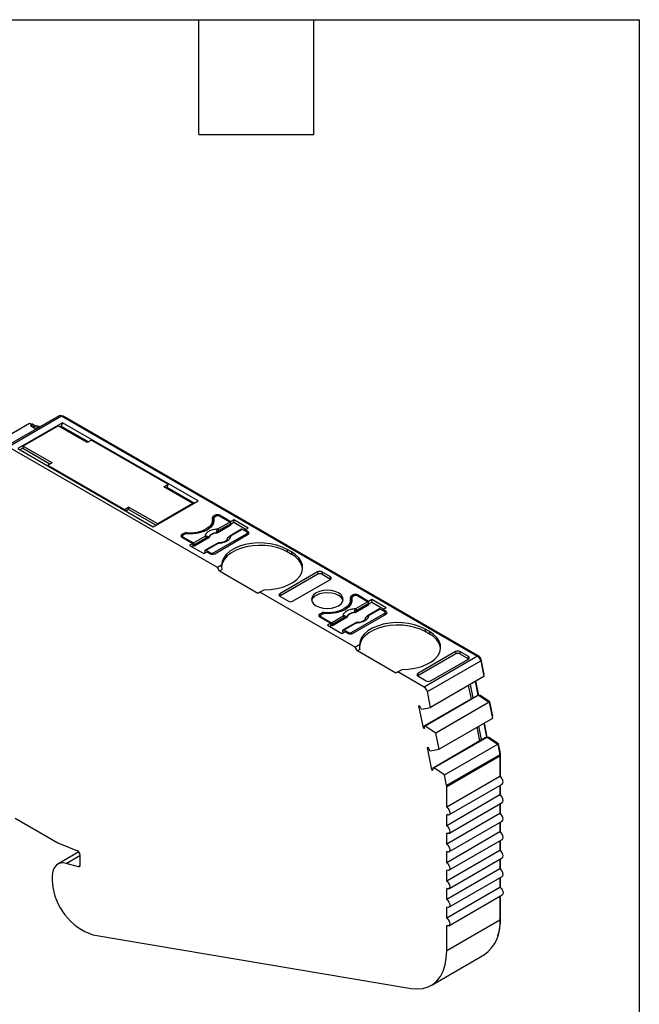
# Model space of a CAD drawing. Header units: millimetres. Extents: x 6 to 273, y 6 to 210.
# Tile 6 of 6: x 232 to 273, y 144 to 210. Entities that reach past the tile are written whole.
import ezdxf

# ---------------------------------------------------------------- set-up
doc = ezdxf.new("R2010")
doc.units = ezdxf.units.MM
doc.linetypes.add('SLD-Solid', pattern=[0])
doc.layers.add('TEXT', color=140, linetype='SLD-Solid', lineweight=25)

msp = doc.modelspace()

# ---------------------------------------------------------------- linework, layer by layer
for p, q in [((229.071, 180.763), (232.607, 182.804)), ((234.579, 183.298), (231.044, 181.257)), ((231.194, 181.243), (234.729, 183.284)), ((234.8, 182.835), (231.83, 181.12)), ((232.607, 182.804), (232.766, 182.712)), ((232.728, 182.734), (232.763, 182.754)), ((232.882, 182.686), (232.763, 182.754)), ((234.8, 182.835), (234.709, 182.619)), ((234.729, 183.284), (262.324, 167.354)), ((234.8, 183.243), (234.835, 183.263)), ((243.78, 177.65), (234.8, 182.835)), ((262.43, 167.333), (234.835, 183.263)), ((232.166, 181.294), (234.499, 182.641)), ((232.766, 182.712), (232.66, 182.651)), ((232.66, 182.651), (233.059, 182.421)), ((232.66, 182.651), (233.234, 182.522)), ((232.766, 182.712), (233.34, 182.583)), ((236.433, 181.524), (234.499, 182.641)), ((234.709, 182.619), (234.623, 182.569)), ((234.709, 182.619), (236.519, 181.574)), ((236.716, 181.688), (236.433, 181.524)), ((236.716, 181.688), (241.793, 178.757)), ((245.063, 173.236), (231.194, 181.243)), ((231.83, 181.12), (240.81, 175.936)), ((232.166, 181.151), (231.972, 181.038)), ((234.1, 180.177), (232.166, 181.294)), ((232.166, 181.294), (232.166, 181.13)), ((233.958, 180.095), (232.166, 181.13)), ((234.1, 180.177), (233.817, 180.014)), ((233.817, 180.014), (238.894, 177.083)), ((233.817, 180.014), (233.865, 179.945)), ((241.51, 178.593), (241.793, 178.757)), ((243.444, 177.477), (241.51, 178.593)), ((241.712, 178.546), (241.652, 178.512)), ((241.793, 178.757), (241.712, 178.546)), ((241.721, 178.571), (243.548, 177.516)), ((240.81, 175.936), (243.78, 177.65)), ((238.894, 177.083), (239.177, 177.246)), ((238.894, 177.083), (238.942, 177.014)), ((239.177, 177.083), (239, 176.981)), ((241.111, 176.13), (239.177, 177.246)), ((239.177, 177.246), (239.177, 177.083)), ((240.987, 176.038), (239.177, 177.083)), ((243.444, 177.477), (241.111, 176.13)), ((243.444, 177.456), (243.444, 177.477)), ((244.742, 176.226), (244.742, 176.39)), ((244.921, 176.706), (244.78, 176.624)), ((244.78, 176.624), (244.78, 176.461)), ((244.827, 176.488), (244.78, 176.461)), ((244.827, 176.502), (244.827, 176.339)), ((244.829, 176.322), (244.829, 176.486)), ((244.838, 176.277), (244.829, 176.322)), ((244.992, 176.645), (244.886, 176.584)), ((244.921, 176.706), (244.921, 176.604)), ((245.094, 175.799), (245.882, 176.254)), ((245.946, 176.277), (245.204, 176.706)), ((245.204, 176.706), (245.204, 176.645)), ((245.882, 176.254), (245.204, 176.645)), ((246.159, 176.4), (245.946, 176.277)), ((245.946, 176.167), (245.946, 176.277)), ((245.954, 176.118), (246.159, 176.237)), ((247.106, 175.853), (246.159, 176.4)), ((246.159, 176.237), (246.159, 176.4)), ((246.159, 176.237), (246.965, 175.771)), ((241.111, 176.109), (241.111, 176.13)), ((245.094, 175.546), (245.09, 175.611)), ((245.959, 176.046), (245.094, 175.546)), ((245.952, 176.138), (245.165, 175.684)), ((246.668, 175.775), (245.881, 175.321)), ((246.718, 175.771), (245.931, 175.316)), ((245.959, 176.046), (245.952, 176.138)), ((247.007, 175.604), (246.718, 175.771)), ((246.894, 175.73), (247.106, 175.853)), ((247.113, 175.604), (246.894, 175.73)), ((246.894, 175.669), (246.894, 175.73)), ((247.113, 175.441), (247.113, 175.604)), ((242.835, 175.502), (242.694, 175.42)), ((242.694, 175.42), (242.694, 175.257)), ((242.756, 175.293), (242.694, 175.257)), ((242.694, 175.257), (243.436, 174.828)), ((242.756, 175.318), (242.756, 175.221)), ((242.906, 175.441), (242.8, 175.379)), ((242.8, 175.257), (243.477, 174.866)), ((242.8, 175.196), (242.8, 175.257)), ((242.835, 175.502), (242.835, 175.4)), ((243.008, 175.534), (243.008, 175.472)), ((243.477, 174.866), (244.265, 175.32)), ((244.335, 175.205), (243.548, 174.75)), ((244.42, 175.157), (243.555, 174.658)), ((244.42, 175.157), (244.414, 175.221)), ((244.475, 175.218), (244.474, 175.233)), ((247.007, 175.481), (244.815, 174.216)), ((244.886, 174.155), (247.113, 175.441)), ((244.987, 175.529), (244.988, 175.514)), ((247.007, 175.379), (247.007, 175.481)), ((247.051, 175.405), (247.051, 175.543)), ((247.051, 175.476), (247.113, 175.441)), ((243.436, 174.828), (243.224, 174.706)), ((243.224, 174.706), (244.172, 174.159)), ((243.436, 174.665), (243.365, 174.624)), ((243.436, 174.828), (243.436, 174.665)), ((243.555, 174.658), (243.436, 174.726)), ((243.548, 174.75), (243.555, 174.658)), ((244.172, 174.159), (244.384, 174.281)), ((244.237, 174.264), (244.244, 174.349)), ((244.295, 174.23), (244.237, 174.264)), ((245.051, 174.842), (244.264, 174.388)), ((244.314, 174.383), (245.101, 174.837)), ((244.314, 174.383), (244.603, 174.216)), ((244.384, 174.281), (244.603, 174.155)), ((249.977, 174.277), (249.694, 174.44)), ((249.694, 174.44), (249.694, 174.277)), ((249.977, 174.114), (249.694, 174.277)), ((249.977, 174.277), (249.977, 174.114)), ((244.603, 174.216), (244.603, 174.155)), ((244.815, 174.128), (244.815, 174.216)), ((245.341, 173.397), (245.063, 173.236)), ((245.204, 172.991), (245.063, 173.236)), ((245.356, 173.079), (245.204, 172.991)), ((247.75, 171.522), (245.204, 172.991)), ((251.709, 172.95), (249.2, 171.502)), ((251.709, 172.95), (251.721, 172.794)), ((252.564, 172.62), (251.992, 172.95)), ((251.992, 172.95), (252.005, 172.794)), ((251.721, 172.794), (249.199, 171.338)), ((250.054, 171.008), (252.563, 172.457)), ((252.005, 172.794), (252.576, 172.465)), ((252.576, 172.465), (252.564, 172.62)), ((247.891, 171.603), (248.169, 171.764)), ((247.891, 171.603), (247.75, 171.522)), ((254.212, 167.954), (247.891, 171.603)), ((249.2, 171.502), (249.188, 171.345)), ((249.199, 171.338), (249.771, 171.008)), ((253.892, 170.944), (253.892, 171.107)), ((254.071, 171.424), (253.929, 171.342)), ((253.929, 171.342), (253.929, 171.179)), ((253.977, 171.206), (253.929, 171.179)), ((253.977, 171.22), (253.977, 171.056)), ((253.979, 171.04), (253.979, 171.203)), ((253.988, 170.995), (253.979, 171.04)), ((254.142, 171.363), (254.036, 171.301)), ((254.071, 171.424), (254.071, 171.322)), ((255.096, 170.995), (254.354, 171.424)), ((254.354, 171.424), (254.354, 171.363)), ((255.032, 170.971), (254.354, 171.363)), ((255.309, 171.118), (255.096, 170.995)), ((255.096, 170.885), (255.096, 170.995)), ((256.256, 170.571), (255.309, 171.118)), ((255.309, 170.954), (255.309, 171.118)), ((254.244, 170.264), (254.24, 170.329)), ((254.244, 170.517), (255.032, 170.971)), ((255.109, 170.764), (254.244, 170.264)), ((255.102, 170.856), (254.315, 170.402)), ((255.818, 170.493), (255.031, 170.039)), ((255.868, 170.488), (255.081, 170.034)), ((255.109, 170.764), (255.102, 170.856)), ((255.103, 170.836), (255.309, 170.954)), ((255.309, 170.954), (256.115, 170.489)), ((256.157, 170.322), (255.868, 170.488)), ((256.044, 170.448), (256.256, 170.571)), ((256.263, 170.322), (256.044, 170.448)), ((256.044, 170.387), (256.044, 170.448)), ((251.985, 170.22), (251.844, 170.138)), ((251.844, 170.138), (251.844, 169.975)), ((251.906, 170.011), (251.844, 169.975)), ((251.844, 169.975), (252.586, 169.546)), ((251.906, 170.036), (251.906, 169.939)), ((252.056, 170.158), (251.95, 170.097)), ((251.95, 169.975), (252.627, 169.583)), ((251.95, 169.913), (251.95, 169.975)), ((251.985, 170.22), (251.985, 170.118)), ((252.158, 170.252), (252.158, 170.19)), ((252.627, 169.583), (253.415, 170.038)), ((253.485, 169.923), (252.698, 169.468)), ((253.57, 169.875), (252.705, 169.376)), ((253.57, 169.875), (253.564, 169.938)), ((253.625, 169.936), (253.624, 169.951)), ((256.157, 170.199), (253.965, 168.934)), ((254.036, 168.873), (256.263, 170.158)), ((254.137, 170.247), (254.137, 170.232)), ((256.157, 170.097), (256.157, 170.199)), ((256.201, 170.123), (256.201, 170.26)), ((256.201, 170.194), (256.263, 170.158)), ((256.263, 170.158), (256.263, 170.322)), ((252.586, 169.546), (252.374, 169.424)), ((252.374, 169.424), (253.322, 168.877)), ((252.586, 169.383), (252.515, 169.342)), ((252.586, 169.546), (252.586, 169.383)), ((252.705, 169.376), (252.586, 169.444)), ((252.698, 169.468), (252.705, 169.376)), ((253.387, 168.982), (253.394, 169.067)), ((254.201, 169.56), (253.414, 169.105)), ((253.464, 169.1), (254.251, 169.555)), ((253.464, 169.1), (253.753, 168.934)), ((259.127, 168.995), (258.844, 169.158)), ((258.844, 169.158), (258.844, 168.995)), ((253.322, 168.877), (253.534, 168.999)), ((253.445, 168.948), (253.387, 168.982)), ((253.534, 168.999), (253.753, 168.873)), ((253.753, 168.934), (253.753, 168.873)), ((253.965, 168.846), (253.965, 168.934)), ((259.127, 168.832), (258.844, 168.995)), ((259.127, 168.995), (259.127, 168.832)), ((254.491, 168.115), (254.212, 167.954)), ((254.354, 167.709), (254.212, 167.954)), ((254.506, 167.797), (254.354, 167.709)), ((256.899, 166.24), (254.354, 167.709)), ((260.871, 167.512), (258.349, 166.056)), ((260.859, 167.668), (258.35, 166.22)), ((262.324, 167.354), (258.788, 165.313)), ((259.204, 165.726), (261.713, 167.175)), ((260.859, 167.668), (260.871, 167.512)), ((261.714, 167.338), (261.142, 167.668)), ((261.142, 167.668), (261.155, 167.512)), ((261.155, 167.512), (261.726, 167.182)), ((261.726, 167.183), (261.714, 167.338)), ((262.385, 167.307), (262.43, 167.333)), ((262.515, 167.104), (262.566, 167.133)), ((262.767, 166.155), (262.566, 167.133)), ((257.041, 166.321), (257.319, 166.482)), ((258.993, 165.013), (262.529, 167.054)), ((262.529, 167.054), (262.742, 166.011)), ((257.041, 166.321), (256.899, 166.24)), ((258.788, 165.313), (257.041, 166.321)), ((258.35, 166.22), (258.338, 166.063)), ((258.349, 166.056), (258.921, 165.726)), ((262.742, 166.011), (259.206, 163.97)), ((262.718, 166.127), (262.767, 166.155)), ((261.91, 164.537), (261.728, 165.426)), ((262.025, 164.603), (261.843, 165.493)), ((262.161, 165.676), (262.343, 164.787)), ((262.399, 164.777), (262.21, 165.704)), ((262.025, 164.603), (258.808, 162.746)), ((262.384, 164.776), (258.849, 162.735)), ((259.206, 163.97), (258.993, 165.013)), ((262.025, 164.603), (262.343, 164.787)), ((262.343, 164.787), (262.384, 164.776)), ((262.384, 164.776), (263.09, 164.312)), ((262.391, 164.772), (262.399, 164.777)), ((262.497, 164.751), (262.399, 164.777)), ((262.458, 164.728), (262.497, 164.751)), ((263.141, 164.328), (262.497, 164.751)), ((258.49, 164.056), (258.406, 164.079)), ((258.406, 164.079), (258.708, 162.604)), ((258.579, 163.863), (258.62, 163.852)), ((258.62, 163.852), (259.206, 163.97)), ((263.09, 164.312), (259.554, 162.271)), ((263.09, 164.312), (263.309, 163.239)), ((263.092, 164.3), (263.141, 164.328)), ((263.334, 163.383), (263.141, 164.328)), ((263.309, 163.239), (259.774, 161.198)), ((263.286, 163.355), (263.334, 163.383)), ((258.708, 162.604), (258.808, 162.662)), ((258.708, 162.604), (258.792, 162.581)), ((258.849, 162.735), (258.808, 162.746)), ((259.554, 162.271), (258.849, 162.735)), ((262.477, 161.764), (262.295, 162.654)), ((262.592, 161.831), (262.41, 162.72)), ((262.729, 162.904), (262.911, 162.015)), ((262.967, 162.005), (262.777, 162.932)), ((259.416, 159.963), (262.952, 162.004)), ((259.774, 161.198), (259.554, 162.271)), ((262.592, 161.831), (262.911, 162.015)), ((262.911, 162.015), (262.952, 162.004)), ((262.952, 162.004), (263.656, 161.541)), ((262.958, 162), (262.967, 162.005)), ((263.065, 161.979), (262.967, 162.005)), ((263.025, 161.956), (263.065, 161.979)), ((263.706, 161.556), (263.065, 161.979)), ((259.057, 161.284), (258.973, 161.307)), ((258.973, 161.307), (259.275, 159.831)), ((259.188, 161.08), (259.774, 161.198)), ((259.375, 159.974), (262.592, 161.831)), ((260.12, 159.5), (263.656, 161.541)), ((263.656, 161.541), (263.802, 160.824)), ((263.658, 161.528), (263.706, 161.556)), ((263.84, 160.904), (263.706, 161.556)), ((259.146, 161.091), (259.188, 161.08)), ((263.802, 160.824), (260.267, 158.783)), ((260.274, 158.716), (263.809, 160.757)), ((263.792, 160.876), (263.84, 160.904)), ((263.8, 160.833), (263.845, 160.859)), ((263.809, 160.757), (263.809, 159.392)), ((263.845, 159.368), (263.845, 160.859)), ((259.275, 159.831), (259.376, 159.89)), ((259.416, 159.963), (259.375, 159.974)), ((260.12, 159.5), (259.416, 159.963)), ((259.275, 159.831), (259.359, 159.809)), ((260.267, 158.783), (260.12, 159.5)), ((263.809, 159.392), (260.274, 157.351)), ((260.274, 157.351), (260.274, 158.716)), ((260.424, 156.846), (263.959, 158.887)), ((263.809, 158.801), (263.809, 158.167)), ((263.845, 158.143), (263.845, 158.821)), ((263.809, 158.167), (260.274, 156.126)), ((260.424, 155.621), (263.959, 157.662)), ((263.809, 157.576), (263.809, 156.942)), ((263.845, 156.919), (263.845, 157.596)), ((231.652, 156.637), (234.483, 155.003)), ((263.809, 156.942), (260.274, 154.901)), ((260.274, 156.126), (260.274, 156.861)), ((260.424, 154.397), (263.959, 156.438)), ((263.809, 156.351), (263.809, 155.718)), ((263.845, 155.694), (263.845, 156.371)), ((263.809, 155.718), (260.274, 153.677)), ((260.274, 154.901), (260.274, 155.636)), ((234.588, 154.951), (235.789, 154.466)), ((260.424, 153.172), (263.959, 155.213)), ((263.809, 155.126), (263.809, 154.493)), ((263.845, 154.469), (263.845, 155.147)), ((235.884, 154.389), (234.476, 153.576)), ((235.032, 153.626), (235.951, 154.157)), ((235.951, 154.211), (235.951, 153.505)), ((263.809, 154.493), (260.274, 152.452)), ((260.274, 153.677), (260.274, 154.411)), ((235.846, 153.408), (235.032, 153.626)), ((235.946, 153.465), (235.846, 153.408)), ((260.424, 151.947), (263.959, 153.988)), ((263.809, 153.901), (263.809, 153.268)), ((263.845, 153.244), (263.845, 153.922)), ((234.113, 152.773), (234.113, 152.528)), ((263.809, 153.268), (260.274, 151.227)), ((260.274, 152.452), (260.274, 153.187)), ((260.424, 150.722), (263.959, 152.763)), ((263.809, 152.677), (263.809, 152.043)), ((263.845, 152.019), (263.845, 152.697)), ((263.809, 152.043), (260.274, 150.002)), ((260.274, 151.227), (260.274, 151.962)), ((260.424, 149.497), (263.959, 151.538)), ((263.809, 151.452), (263.809, 149.871)), ((263.845, 149.973), (263.845, 151.472)), ((260.274, 150.002), (260.274, 150.737)), ((263.809, 149.871), (260.274, 147.829)), ((260.274, 147.829), (260.274, 149.512)), ((263.809, 149.952), (263.845, 149.973)), ((236.803, 148.898), (257.918, 145.341)), ((259.238, 145.54), (262.774, 147.581))]:
    msp.add_line(p, q)
at = {"flags": 128}
for points in [[(244.723, 176.525), (244.737, 176.321), (244.668, 176.122), (244.521, 175.937), (244.302, 175.777), (244.026, 175.651), (243.706, 175.566), (243.36, 175.526), (243.008, 175.534)], [(244.829, 176.486), (244.838, 176.279), (244.765, 176.076), (244.613, 175.889), (244.391, 175.726), (244.11, 175.598), (243.785, 175.51), (243.434, 175.468), (243.076, 175.473)], [(244.829, 176.322), (244.827, 176.336), (244.827, 176.339)], [(244.244, 174.349), (244.246, 174.362), (244.251, 174.374), (244.258, 174.383), (244.266, 174.389), (244.277, 174.392), (244.289, 174.392), (244.301, 174.389), (244.314, 174.383)], [(249.694, 174.44), (249.366, 174.6), (248.997, 174.726), (248.596, 174.814), (248.175, 174.862), (247.746, 174.869), (247.322, 174.834), (246.913, 174.759), (246.532, 174.645), (246.19, 174.496), (245.895, 174.316), (245.657, 174.11), (245.483, 173.884), (245.376, 173.644), (245.341, 173.397)], [(249.694, 174.277), (249.375, 174.433), (249.016, 174.557), (248.627, 174.646), (248.218, 174.696), (247.8, 174.707), (247.385, 174.679), (246.983, 174.612), (246.605, 174.508), (246.263, 174.369), (245.964, 174.2), (245.717, 174.005), (245.528, 173.79), (245.403, 173.559), (245.345, 173.32), (245.343, 173.291)], [(248.169, 171.764), (248.597, 171.785), (249.012, 171.846), (249.404, 171.947), (249.761, 172.084), (250.073, 172.254), (250.332, 172.452), (250.529, 172.672), (250.659, 172.908), (250.72, 173.153), (250.708, 173.4), (250.624, 173.643), (250.472, 173.875), (250.254, 174.088), (249.977, 174.277)], [(253.099, 170.699), (253.266, 170.825), (253.371, 170.971), (253.406, 171.128), (253.371, 171.285), (253.266, 171.431), (253.099, 171.556), (252.881, 171.653), (252.628, 171.713), (252.356, 171.734), (252.085, 171.713), (251.831, 171.653), (251.614, 171.556), (251.447, 171.431), (251.342, 171.285), (251.306, 171.128), (251.342, 170.971), (251.447, 170.825), (251.614, 170.699), (251.831, 170.603), (252.085, 170.542), (252.356, 170.522), (252.628, 170.542), (252.881, 170.603), (253.099, 170.699)], [(253.397, 171.046), (253.371, 171.121), (253.266, 171.268), (253.099, 171.393), (252.881, 171.49), (252.628, 171.55), (252.356, 171.571), (252.085, 171.55), (251.831, 171.49), (251.614, 171.393)], [(253.873, 171.242), (253.887, 171.039), (253.818, 170.84), (253.671, 170.655), (253.452, 170.495), (253.176, 170.369), (252.856, 170.284), (252.51, 170.244), (252.158, 170.252)], [(253.979, 171.203), (253.988, 170.996), (253.915, 170.794), (253.763, 170.606), (253.541, 170.444), (253.26, 170.316), (252.935, 170.228), (252.584, 170.186), (252.226, 170.191)], [(253.979, 171.04), (253.977, 171.053), (253.977, 171.056)], [(253.394, 169.067), (253.396, 169.08), (253.401, 169.092), (253.408, 169.1), (253.416, 169.107), (253.427, 169.11), (253.438, 169.11), (253.451, 169.107), (253.464, 169.1)], [(258.844, 169.158), (258.516, 169.318), (258.147, 169.444), (257.746, 169.532), (257.325, 169.58), (256.896, 169.587), (256.472, 169.552), (256.063, 169.477), (255.682, 169.363), (255.34, 169.214), (255.045, 169.034), (254.807, 168.828), (254.633, 168.601), (254.526, 168.362), (254.491, 168.115)], [(258.844, 168.995), (258.525, 169.151), (258.166, 169.275), (257.777, 169.364), (257.368, 169.414), (256.95, 169.425), (256.534, 169.397), (256.133, 169.33), (255.755, 169.225), (255.413, 169.087), (255.114, 168.918), (254.867, 168.723), (254.678, 168.508), (254.553, 168.277), (254.495, 168.038), (254.493, 168.009)], [(257.319, 166.482), (257.747, 166.502), (258.162, 166.564), (258.554, 166.665), (258.911, 166.802), (259.223, 166.972), (259.482, 167.17), (259.679, 167.39), (259.809, 167.625), (259.87, 167.871), (259.858, 168.118), (259.774, 168.361), (259.622, 168.592), (259.404, 168.806), (259.127, 168.995)], [(263.959, 158.887), (263.959, 158.887), (264.005, 158.94), (264.022, 159.025), (264.005, 159.128), (263.959, 159.234), (263.891, 159.326), (263.809, 159.392)], [(263.959, 157.662), (263.959, 157.662), (264.005, 157.715), (264.022, 157.8), (264.005, 157.903), (263.959, 158.009), (263.891, 158.102), (263.809, 158.167)], [(260.274, 157.351), (260.355, 157.285), (260.424, 157.193), (260.47, 157.087), (260.486, 156.984), (260.47, 156.899), (260.424, 156.846), (260.355, 156.833), (260.274, 156.861)], [(263.959, 156.438), (263.959, 156.438), (264.005, 156.491), (264.022, 156.575), (264.005, 156.678), (263.959, 156.784), (263.891, 156.877), (263.809, 156.942)], [(260.274, 156.126), (260.355, 156.061), (260.424, 155.968), (260.47, 155.862), (260.486, 155.759), (260.47, 155.674), (260.424, 155.621), (260.355, 155.608), (260.274, 155.636)], [(263.959, 155.213), (263.959, 155.213), (264.005, 155.266), (264.022, 155.35), (264.005, 155.453), (263.959, 155.559), (263.891, 155.652), (263.809, 155.718)], [(260.274, 154.901), (260.355, 154.836), (260.424, 154.743), (260.47, 154.637), (260.486, 154.534), (260.47, 154.45), (260.424, 154.397), (260.355, 154.383), (260.274, 154.411)], [(263.959, 153.988), (263.959, 153.988), (264.005, 154.041), (264.022, 154.125), (264.005, 154.228), (263.959, 154.334), (263.891, 154.427), (263.809, 154.493)], [(235.032, 153.626), (234.841, 153.657), (234.664, 153.646), (234.505, 153.592), (234.369, 153.497), (234.259, 153.364), (234.179, 153.196), (234.129, 152.997), (234.113, 152.773)], [(235.951, 153.505), (235.949, 153.479), (235.944, 153.457), (235.935, 153.438), (235.922, 153.422), (235.906, 153.412), (235.888, 153.405), (235.868, 153.404), (235.846, 153.408)], [(260.274, 153.677), (260.355, 153.611), (260.424, 153.518), (260.47, 153.412), (260.486, 153.309), (260.47, 153.225), (260.424, 153.172), (260.355, 153.158), (260.274, 153.187)], [(263.959, 152.763), (263.959, 152.763), (264.005, 152.816), (264.022, 152.901), (264.005, 153.004), (263.959, 153.11), (263.891, 153.202), (263.809, 153.268)], [(260.274, 152.452), (260.355, 152.386), (260.424, 152.293), (260.47, 152.187), (260.486, 152.084), (260.47, 152), (260.424, 151.947), (260.355, 151.934), (260.274, 151.962)], [(263.809, 152.043), (263.891, 151.978), (263.959, 151.885), (264.005, 151.779), (264.022, 151.676), (264.005, 151.591), (263.959, 151.538), (263.959, 151.538)], [(260.274, 151.227), (260.355, 151.161), (260.424, 151.069), (260.47, 150.963), (260.486, 150.859), (260.47, 150.775), (260.424, 150.722), (260.355, 150.709), (260.274, 150.737)], [(260.274, 150.002), (260.355, 149.937), (260.424, 149.844), (260.47, 149.738), (260.486, 149.635), (260.47, 149.55), (260.424, 149.497), (260.355, 149.484), (260.274, 149.512)], [(257.918, 145.341), (258.318, 145.306), (258.695, 145.34), (259.041, 145.443), (259.353, 145.613), (259.626, 145.847), (259.854, 146.142), (260.036, 146.494), (260.167, 146.896), (260.247, 147.344), (260.274, 147.829)]]:
    msp.add_lwpolyline(points, dxfattribs=at)
for centre, radius, start, end in [((234.642, 183.164), 0.148, 53.7749, 114.91465), ((234.776, 183.178), 0.104, 54.94801, 109.00595), ((244.179, 176.236), 0.563, 325.60209, 359.02952), ((244.814, 176.539), 0.0919, 112.11453, 189.09411), ((244.849, 176.336), 0.142, 119.04503, 139.60208), ((244.921, 176.498), 0.0925, 112.32046, 187.67415), ((245.063, 176.433), 0.307, 62.60967, 117.39033), ((245.098, 176.44), 0.231, 62.60965, 117.39034), ((245.797, 176.123), 0.155, 5.689, 57.19914), ((244.768, 175.229), 0.5, 49.88215, 58.74261), ((245.01, 175.669), 0.155, 5.689, 57.19913), ((246.689, 175.732), 0.0484, 53.1028, 115.58671), ((246.984, 175.543), 0.0655, 290.78342, 69.21658), ((247.082, 175.522), 0.0873, 290.78343, 69.21664), ((242.725, 175.338), 0.0873, 110.78341, 249.21653), ((242.823, 175.318), 0.0655, 110.78342, 249.21657), ((242.975, 175.235), 0.301, 83.66933, 117.59762), ((243.045, 175.175), 0.3, 84.14931, 117.63517), ((244.18, 175.189), 0.155, 5.689, 57.19913), ((244.305, 175.267), 0.118, 336.66803, 18.17484), ((244.975, 174.957), 0.573, 88.8448, 151.14983), ((244.976, 174.943), 0.571, 88.81363, 151.18096), ((245.774, 175.218), 0.00686, 52.52028, 103.5056), ((245.902, 175.276), 0.0497, 54.01601, 114.69586), ((243.393, 174.735), 0.155, 5.68897, 57.19915), ((245.072, 174.797), 0.0498, 54.01818, 114.67136), ((244.709, 174.421), 0.231, 242.60967, 297.39033), ((244.744, 174.428), 0.307, 242.60967, 297.39033), ((249.415, 172.912), 1.327, 10.55243, 64.96314), ((251.855, 170.885), 0.562, 115.35001, 163.33841), ((253.964, 171.257), 0.0919, 112.11453, 189.09411), ((253.999, 171.054), 0.142, 119.04503, 139.60208), ((254.071, 171.216), 0.0925, 112.32046, 187.67415), ((254.212, 171.151), 0.307, 62.60967, 117.39033), ((254.248, 171.158), 0.231, 62.60965, 117.39034), ((253.329, 170.954), 0.563, 325.60263, 359.02954), ((253.918, 169.946), 0.5, 49.88215, 58.74261), ((254.16, 170.386), 0.155, 5.689, 57.19913), ((254.947, 170.841), 0.155, 5.689, 57.19914), ((255.839, 170.45), 0.0484, 53.1028, 115.58671), ((251.875, 170.056), 0.0873, 110.78342, 249.21655), ((251.973, 170.036), 0.0655, 110.78342, 249.21657), ((252.125, 169.953), 0.301, 83.66933, 117.59762), ((252.195, 169.893), 0.3, 84.14931, 117.63517), ((253.33, 169.907), 0.155, 5.689, 57.19913), ((253.455, 169.985), 0.118, 336.66803, 18.17484), ((254.125, 169.675), 0.573, 88.8448, 151.14983), ((254.126, 169.661), 0.571, 88.81362, 151.18096), ((254.924, 169.935), 0.00686, 52.52028, 103.5056), ((255.052, 169.994), 0.0497, 54.01601, 114.69586), ((256.134, 170.26), 0.0655, 290.78342, 69.21658), ((256.232, 170.24), 0.0873, 290.78343, 69.21664), ((252.543, 169.453), 0.155, 5.68897, 57.19915), ((254.222, 169.515), 0.0498, 54.01818, 114.67136), ((253.859, 169.138), 0.231, 242.60967, 297.39033), ((253.894, 169.145), 0.307, 242.60967, 297.39033), ((258.565, 167.629), 1.327, 10.55242, 64.96314), ((262.068, 166.959), 0.47, 11.62785, 57.06613), ((262.259, 167.07), 0.313, 11.6279, 57.06611), ((258.533, 164.918), 0.47, 11.62791, 57.0661), ((257.781, 163.612), 0.837, 17.47941, 32.05755), ((258.412, 162.701), 0.399, 342.53288, 6.51389), ((258.348, 160.84), 0.837, 17.47941, 32.05755), ((263.471, 160.754), 0.339, 0.346, 11.86525), ((263.619, 160.857), 0.226, 0.346, 11.86525), ((258.979, 159.929), 0.399, 342.53288, 6.51389), ((259.935, 158.713), 0.339, 0.346, 11.86525), ((234.905, 155.729), 0.839, 239.84977, 247.8278), ((235.653, 154.2), 0.299, 2.03155, 62.89676), ((235.94, 152.532), 1.827, 180.10726, 186.5483), ((238.077, 152.654), 3.966, 184.78632, 251.26351), ((261.269, 149.641), 2.551, 306.15137, 5.1608), ((260.311, 149.917), 3.534, 342.19073, 0.90125)]:
    msp.add_arc(centre, radius, start, end)
for centre, major_axis, ratio, start_param, end_param in [((247.891, 171.93), (-1.803, 3.123), 0.577335, 0.787088, 0.892481), ((251.85, 172.869), (0.2, 0.001), 0.577279, 0.781586, 2.352383), ((251.863, 172.712), (0.2, 0.001), 0.577279, 0.781586, 2.352383), ((252.422, 172.538), (0.2, 0.001), 0.577279, 5.493975, 7.064772), ((249.341, 171.42), (0.2, 0.001), 0.577279, 2.352383, 3.923179), ((249.913, 171.09), (0.2, 0.001), 0.577279, 3.923179, 5.493975), ((257.041, 166.648), (-1.803, 3.123), 0.577335, 0.787088, 0.892481), ((261, 167.586), (0.2, 0.001), 0.577279, 0.781586, 2.352383), ((261.013, 167.43), (0.2, 0.001), 0.577279, 0.781586, 2.352383), ((261.572, 167.256), (0.2, 0.001), 0.577279, 5.493975, 7.064772), ((258.491, 166.138), (0.2, 0.001), 0.577279, 2.352383, 3.923179), ((259.063, 165.808), (0.2, 0.001), 0.577279, 3.923179, 5.493975)]:
    msp.add_ellipse(centre, major_axis=major_axis, ratio=ratio, start_param=start_param, end_param=end_param)
for points, knots in [([(244.265, 175.32), (244.265, 175.335), (244.267, 175.365), (244.279, 175.41), (244.297, 175.454), (244.333, 175.513), (244.397, 175.585), (244.505, 175.66), (244.636, 175.723), (244.783, 175.767), (244.938, 175.794), (245.042, 175.797), (245.094, 175.799)], [0, 0, 0, 0, 0.06027, 0.120056, 0.179893, 0.240314, 0.370015, 0.500128, 0.629829, 0.759943, 0.879871, 1, 1, 1, 1]), ([(244.987, 175.529), (244.992, 175.541), (245, 175.564), (245.012, 175.599), (245.021, 175.629), (245.025, 175.648), (245.028, 175.656)], [0, 0, 0, 0, 0.306881, 0.575882, 0.806979, 1, 1, 1, 1]), ([(245.09, 175.611), (245.079, 175.599), (245.048, 175.569), (245.01, 175.544), (244.987, 175.529)], [0, 0, 0, 0, 0.389276, 1, 1, 1, 1]), ([(245.028, 175.656), (245.031, 175.669), (245.039, 175.698), (245.055, 175.737), (245.074, 175.773), (245.088, 175.79), (245.094, 175.799)], [0, 0, 0, 0, 0.220475, 0.499075, 0.748119, 1, 1, 1, 1]), ([(245.165, 175.684), (245.151, 175.675), (245.123, 175.657), (245.101, 175.626), (245.09, 175.611)], [0, 0, 0, 0, 0.5214849, 1, 1, 1, 1]), ([(244.414, 175.221), (244.406, 175.222), (244.391, 175.225), (244.363, 175.219), (244.345, 175.21), (244.335, 175.205)], [0, 0, 0, 0, 0.317222, 0.645084, 1, 1, 1, 1]), ([(244.474, 175.233), (244.47, 175.232), (244.463, 175.229), (244.447, 175.225), (244.43, 175.223), (244.419, 175.221), (244.414, 175.221)], [0, 0, 0, 0, 0.332097, 0.61117, 0.833934, 1, 1, 1, 1]), ([(244.475, 175.218), (244.474, 175.215), (244.473, 175.211), (244.471, 175.208), (244.469, 175.204), (244.467, 175.2), (244.465, 175.197), (244.462, 175.194), (244.46, 175.19), (244.457, 175.187), (244.455, 175.185), (244.454, 175.183), (244.452, 175.182), (244.449, 175.179), (244.446, 175.175), (244.442, 175.172), (244.44, 175.171), (244.438, 175.169), (244.436, 175.168), (244.431, 175.164), (244.426, 175.161), (244.42, 175.157)], [0, 0, 0, 0, 0.0000193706, 0.0000193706, 0.0000193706, 0.0000387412, 0.0000387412, 0.0000387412, 0.0000581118, 0.0000581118, 0.0000581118, 0.0000677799, 0.0000677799, 0.0000677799, 0.0000871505, 0.0000871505, 0.0000871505, 0.0000968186, 0.0000968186, 0.0000968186, 0.0001214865, 0.0001214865, 0.0001214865, 0.0001214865]), ([(245.094, 175.546), (245.089, 175.544), (245.084, 175.541), (245.079, 175.539), (245.074, 175.536), (245.069, 175.534), (245.064, 175.532), (245.058, 175.53), (245.053, 175.528), (245.047, 175.526), (245.044, 175.525), (245.041, 175.525), (245.039, 175.524), (245.033, 175.522), (245.027, 175.521), (245.021, 175.519), (245.018, 175.519), (245.015, 175.518), (245.011, 175.518), (245.004, 175.516), (244.996, 175.515), (244.988, 175.514)], [0, 0, 0, 0, 0.0000193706, 0.0000193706, 0.0000193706, 0.0000387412, 0.0000387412, 0.0000387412, 0.0000581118, 0.0000581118, 0.0000581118, 0.0000677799, 0.0000677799, 0.0000677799, 0.0000871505, 0.0000871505, 0.0000871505, 0.0000968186, 0.0000968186, 0.0000968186, 0.0001214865, 0.0001214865, 0.0001214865, 0.0001214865]), ([(245.931, 175.316), (245.93, 175.301), (245.929, 175.271), (245.917, 175.226), (245.899, 175.183), (245.863, 175.123), (245.799, 175.052), (245.691, 174.976), (245.56, 174.913), (245.412, 174.87), (245.258, 174.842), (245.153, 174.839), (245.101, 174.837)], [0, 0, 0, 0, 0.0602697, 0.1200562, 0.1798933, 0.2403137, 0.3700145, 0.5001284, 0.6298294, 0.7599435, 0.879871, 1, 1, 1, 1]), ([(245.717, 175.089), (245.696, 175.06), (245.654, 175.001), (245.513, 174.931), (245.345, 174.885), (245.217, 174.88), (245.163, 174.878)], [0, 0, 0, 0, 0.261846, 0.528245, 0.802184, 1, 1, 1, 1]), ([(245.881, 175.321), (245.86, 175.307), (245.821, 175.282), (245.787, 175.242), (245.773, 175.224)], [0, 0, 0, 0, 0.553024, 1, 1, 1, 1]), ([(245.155, 174.875), (245.138, 174.873), (245.104, 174.869), (245.069, 174.851), (245.051, 174.842)], [0, 0, 0, 0, 0.512278, 1, 1, 1, 1]), ([(245.101, 174.837), (245.115, 174.851), (245.135, 174.871), (245.149, 174.874), (245.154, 174.874)], [0, 0, 0, 0, 0.682117, 1, 1, 1, 1]), ([(245.154, 174.874), (245.155, 174.875), (245.161, 174.876), (245.165, 174.873), (245.168, 174.871)], [0, 0, 0, 0, 0.17328, 1, 1, 1, 1]), ([(253.415, 170.038), (253.415, 170.053), (253.417, 170.083), (253.429, 170.128), (253.447, 170.171), (253.483, 170.231), (253.547, 170.302), (253.655, 170.378), (253.786, 170.441), (253.933, 170.484), (254.088, 170.512), (254.192, 170.515), (254.244, 170.517)], [0, 0, 0, 0, 0.06027, 0.120056, 0.179893, 0.240314, 0.370015, 0.500128, 0.629829, 0.759943, 0.879871, 1, 1, 1, 1]), ([(254.137, 170.247), (254.142, 170.259), (254.15, 170.282), (254.162, 170.317), (254.171, 170.347), (254.175, 170.366), (254.178, 170.374)], [0, 0, 0, 0, 0.306881, 0.575882, 0.806979, 1, 1, 1, 1]), ([(254.24, 170.329), (254.229, 170.317), (254.198, 170.287), (254.16, 170.262), (254.137, 170.247)], [0, 0, 0, 0, 0.389276, 1, 1, 1, 1]), ([(254.178, 170.374), (254.181, 170.387), (254.189, 170.416), (254.205, 170.455), (254.224, 170.491), (254.238, 170.508), (254.244, 170.517)], [0, 0, 0, 0, 0.220475, 0.499075, 0.748119, 1, 1, 1, 1]), ([(254.315, 170.402), (254.301, 170.392), (254.273, 170.375), (254.251, 170.344), (254.24, 170.329)], [0, 0, 0, 0, 0.521485, 1, 1, 1, 1]), ([(253.564, 169.938), (253.556, 169.94), (253.54, 169.943), (253.513, 169.937), (253.495, 169.928), (253.485, 169.923)], [0, 0, 0, 0, 0.3172218, 0.6450837, 1, 1, 1, 1]), ([(253.624, 169.951), (253.62, 169.949), (253.613, 169.947), (253.597, 169.943), (253.58, 169.94), (253.569, 169.939), (253.564, 169.938)], [0, 0, 0, 0, 0.332097, 0.61117, 0.833934, 1, 1, 1, 1]), ([(253.625, 169.936), (253.624, 169.933), (253.622, 169.929), (253.621, 169.925), (253.619, 169.922), (253.617, 169.918), (253.615, 169.915), (253.612, 169.911), (253.61, 169.908), (253.607, 169.905), (253.605, 169.903), (253.604, 169.901), (253.602, 169.9), (253.599, 169.896), (253.596, 169.893), (253.592, 169.89), (253.59, 169.889), (253.588, 169.887), (253.586, 169.886), (253.581, 169.882), (253.576, 169.878), (253.57, 169.875)], [0, 0, 0, 0, 0.0000193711, 0.0000193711, 0.0000193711, 0.0000387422, 0.0000387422, 0.0000387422, 0.0000581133, 0.0000581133, 0.0000581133, 0.0000677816, 0.0000677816, 0.0000677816, 0.0000871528, 0.0000871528, 0.0000871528, 0.0000968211, 0.0000968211, 0.0000968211, 0.0001214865, 0.0001214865, 0.0001214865, 0.0001214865]), ([(254.244, 170.264), (254.239, 170.261), (254.234, 170.259), (254.229, 170.257), (254.224, 170.254), (254.219, 170.252), (254.214, 170.25), (254.208, 170.248), (254.203, 170.246), (254.197, 170.244), (254.194, 170.243), (254.191, 170.242), (254.188, 170.242), (254.183, 170.24), (254.177, 170.239), (254.171, 170.237), (254.168, 170.237), (254.165, 170.236), (254.161, 170.235), (254.154, 170.234), (254.146, 170.233), (254.137, 170.232)], [0, 0, 0, 0, 0.0000193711, 0.0000193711, 0.0000193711, 0.0000387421, 0.0000387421, 0.0000387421, 0.0000581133, 0.0000581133, 0.0000581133, 0.0000677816, 0.0000677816, 0.0000677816, 0.0000871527, 0.0000871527, 0.0000871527, 0.0000968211, 0.0000968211, 0.0000968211, 0.0001214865, 0.0001214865, 0.0001214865, 0.0001214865]), ([(255.081, 170.034), (255.08, 170.019), (255.079, 169.989), (255.067, 169.944), (255.049, 169.9), (255.013, 169.841), (254.949, 169.769), (254.841, 169.694), (254.71, 169.631), (254.562, 169.587), (254.408, 169.56), (254.303, 169.557), (254.251, 169.555)], [0, 0, 0, 0, 0.06027, 0.120056, 0.179893, 0.240314, 0.370015, 0.500128, 0.629829, 0.759943, 0.879871, 1, 1, 1, 1]), ([(254.867, 169.807), (254.846, 169.778), (254.804, 169.719), (254.663, 169.649), (254.495, 169.603), (254.367, 169.598), (254.313, 169.596)], [0, 0, 0, 0, 0.261846, 0.528245, 0.802184, 1, 1, 1, 1]), ([(255.031, 170.039), (255.01, 170.025), (254.971, 170), (254.937, 169.96), (254.923, 169.942)], [0, 0, 0, 0, 0.553024, 1, 1, 1, 1]), ([(254.305, 169.593), (254.288, 169.591), (254.254, 169.587), (254.219, 169.569), (254.201, 169.56)], [0, 0, 0, 0, 0.512278, 1, 1, 1, 1]), ([(254.251, 169.555), (254.265, 169.569), (254.285, 169.589), (254.299, 169.591), (254.304, 169.592)], [0, 0, 0, 0, 0.682117, 1, 1, 1, 1]), ([(254.304, 169.592), (254.305, 169.592), (254.311, 169.594), (254.315, 169.591), (254.318, 169.589)], [0, 0, 0, 0, 0.17328, 1, 1, 1, 1])]:
    msp.add_open_spline(points, degree=3, knots=knots)
for points in [[(244.417, 175.304), (244.374, 175.333), (244.318, 175.335), (244.265, 175.32)], [(244.474, 175.233), (244.467, 175.258), (244.449, 175.283), (244.417, 175.304)], [(245.722, 175.105), (245.729, 175.148), (245.747, 175.189), (245.778, 175.223)], [(245.778, 175.223), (245.822, 175.27), (245.878, 175.301), (245.931, 175.316)], [(253.567, 170.022), (253.524, 170.051), (253.468, 170.053), (253.415, 170.038)], [(253.624, 169.951), (253.617, 169.976), (253.599, 170.001), (253.567, 170.022)], [(254.872, 169.823), (254.879, 169.865), (254.897, 169.906), (254.928, 169.941)], [(254.928, 169.941), (254.972, 169.988), (255.028, 170.019), (255.081, 170.034)]]:
    msp.add_open_spline(points, degree=3)
at = {"layer": 'TEXT'}
for p, q in [((6.35, 209.55), (273.05, 209.55)), ((243.84, 201.93), (243.84, 209.55)), ((251.46, 201.93), (251.46, 209.55)), ((273.05, 209.55), (273.05, 6.35)), ((243.84, 201.93), (251.46, 201.93))]:
    msp.add_line(p, q, dxfattribs=at)

doc.saveas('drawing.dxf')
